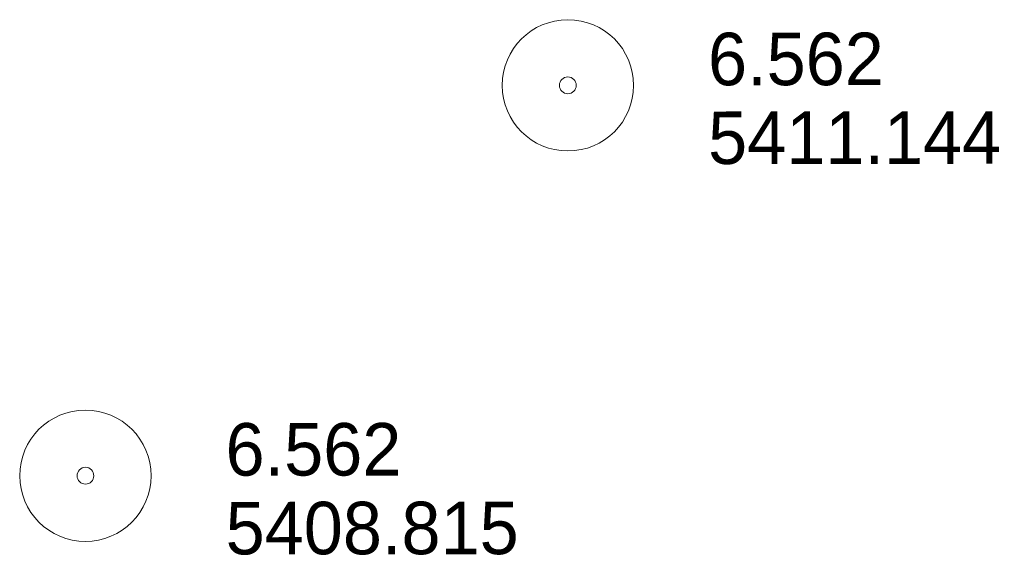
# Model space of a CAD drawing. Header units: feet. Extents: x 190818 to 192988, y 269845 to 270982.
# Tile 6 of 6: x 192858 to 192970, y 270834 to 270895. Entities that reach past the tile are written whole.
import ezdxf

# ---------------------------------------------------------------- set-up
doc = ezdxf.new("R2010")
doc.units = ezdxf.units.FT
doc.header["$MEASUREMENT"] = 0
doc.layers.add('E_MAP_PassPoints', color=43, linetype='Continuous', lineweight=0)
doc.styles.add('Style-IGR_FONT_0', font='IGR_FONT_0.shx')

# ---------------------------------------------------------------- blocks, each defined once
blk = doc.blocks.new('PP_2')
at = {"layer": 'E_MAP_PassPoints', "color": 43, "linetype": 'Continuous', "lineweight": 0}
for radius in [7.5, 0.96]:
    blk.add_circle((0, 0), radius, dxfattribs=at)
blk = doc.blocks.new('PP_3')
at = {"layer": 'E_MAP_PassPoints', "color": 43, "linetype": 'Continuous', "lineweight": 0}
for radius in [7.5, 0.96]:
    blk.add_circle((0, 0), radius, dxfattribs=at)

msp = doc.modelspace()

# ---------------------------------------------------------------- block references
at = {"layer": 'E_MAP_PassPoints', "color": 43, "linetype": 'Continuous', "lineweight": 0, "xscale": 1.00000025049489, "yscale": 1.00000025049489, "zscale": 1.00000025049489, "rotation": 0.04055431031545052}
for name, p in [('PP_3', (192920.22, 270887.34)), ('PP_2', (192865.13, 270842.73))]:
    msp.add_blockref(name, p, dxfattribs=at)

# ---------------------------------------------------------------- texts
at = {"layer": 'E_MAP_PassPoints', "color": 43, "linetype": 'Continuous', "lineweight": 0, "style": 'Style-IGR_FONT_0'}
for s, p in [('6.562', (192936.22, 270887.35)), ('5411.144', (192936.23, 270878.35)), ('6.562', (192881.13, 270842.74)), ('5408.815', (192881.14, 270833.74))]:
    msp.add_text(s, height=6, rotation=0.0407, dxfattribs=at).set_placement(p)

doc.saveas('drawing.dxf')
